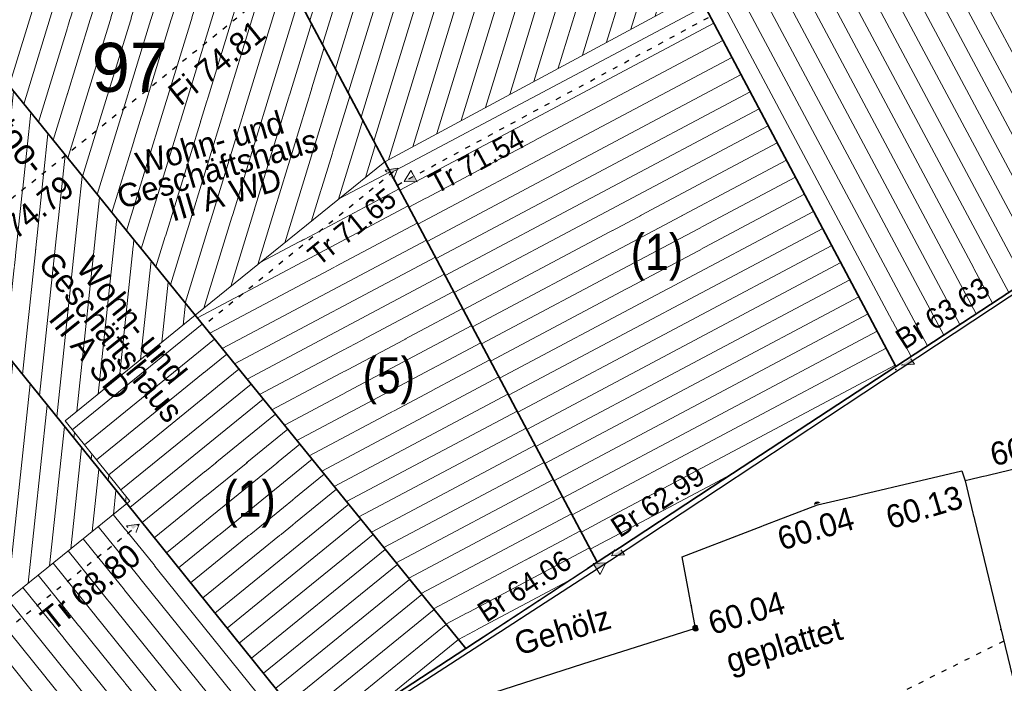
# Model space of a CAD drawing. Header units: metres. Extents: x 32365810 to 32367010, y 5620411 to 5622366.
# Tile 106 of 198: x 32366213 to 32366232, y 5622086 to 5622099. Entities that reach past the tile are written whole.
import ezdxf

# ---------------------------------------------------------------- set-up
doc = ezdxf.new("R2010")
doc.units = ezdxf.units.M
for name, pattern in [('1000.100', [0]), ('1000.104', [0.225, 0.075, -0.15]), ('1000.196', [0.225, 0.075, -0.15]), ('1600.1047', [0]), ('1600.2028', [0]), ('1600.2505', [0])]:
    doc.linetypes.add(name, pattern=pattern)
doc.layers.get('0').update_dxf_attribs({"color": 1, "linetype": 'CONTINUOUS'})
for name, color, linetype in [('Beschriftung Gebäude', 7, 'CONTINUOUS'), ('Beschriftung Topographie', 7, 'CONTINUOUS'), ('Ebene 32', 7, 'CONTINUOUS'), ('EFB-_ Dachhöhen Bestandsgebäude (NHN)', 7, 'CONTINUOUS'), ('Flurstücke_Grenzpunkte', 11, 'CONTINUOUS'), ('Gebäude', 31, 'CONTINUOUS'), ('Höhen_ gemessen (NHN)', 7, 'CONTINUOUS'), ('Höhentexte_ gemessen (NHN)', 7, 'CONTINUOUS'), ('Lagebezeichnungen', 12, 'CONTINUOUS'), ('Topgraphie_ weitere örtliche Aufnahme', 7, 'CONTINUOUS'), ('Topographie_ örtl. Aufnahme', 7, 'CONTINUOUS')]:
    doc.layers.add(name, color=color, linetype=linetype)
doc.styles.add('Beschriftung schwarz_ Stift 0.25', font='Century Gothic.ttf')
doc.styles.add('Beschriftung Topographie_ blau', font='Century Gothic.ttf')
doc.styles.add('Dachhöhe NHN_ Bestand_ gemessen', font='Century Gothic.ttf')
doc.styles.add('Dachhöhe NHN_ Bestand_ gemessen_ schwarz', font='Century Gothic.ttf')
doc.styles.add('Flurstücksnummer - K 10 700', font='Arial.ttf')
doc.styles.add('Hausnummern NRW', font='Arial.ttf', dxfattribs={"width": 0.85})
doc.styles.add('Höhe NHN_ gemessen_ blau', font='Century Gothic.ttf')

# ---------------------------------------------------------------- blocks, each defined once
blk = doc.blocks.new('S1000.15')
at = {"color": 0, "lineweight": -2}
for p, q in [((-0.5, 0.05), (-0.485, 0.1)), ((0.495, 0.05), (-0.5, 0.05)), ((-0.5, -0.05), (-0.5, 0)), ((-0.5, 0), (0.5, 0)), ((-0.485, 0.1), (0.49, 0.1)), ((-0.475, 0.15), (-0.455, 0.2)), ((0.475, 0.15), (-0.475, 0.15)), ((-0.455, 0.2), (0.455, 0.2)), ((-0.43, 0.25), (-0.4, 0.3)), ((0.43, 0.25), (-0.43, 0.25)), ((-0.4, 0.3), (0.395, 0.3)), ((-0.355, 0.35), (-0.295, 0.4)), ((0.36, 0.35), (-0.355, 0.35)), ((-0.295, 0.4), (0.3, 0.4)), ((0.22, 0.45), (-0.215, 0.45)), ((0.3, 0.4), (0.22, 0.45)), ((0.395, 0.3), (0.36, 0.35)), ((0.455, 0.2), (0.43, 0.25)), ((0.49, 0.1), (0.475, 0.15)), ((0.5, 0), (0.495, 0.05)), ((0.495, -0.05), (-0.5, -0.05)), ((-0.475, -0.15), (-0.49, -0.1)), ((-0.49, -0.1), (0.485, -0.1)), ((0.475, -0.15), (-0.475, -0.15)), ((-0.43, -0.25), (-0.455, -0.2)), ((-0.455, -0.2), (0.46, -0.2)), ((0.425, -0.25), (-0.43, -0.25)), ((-0.355, -0.35), (-0.4, -0.3)), ((-0.4, -0.3), (0.395, -0.3)), ((0.345, -0.35), (-0.355, -0.35)), ((-0.205, -0.45), (-0.29, -0.4)), ((-0.29, -0.4), (0.285, -0.4)), ((0.2, -0.45), (-0.205, -0.45)), ((0.285, -0.4), (0.345, -0.35)), ((0.395, -0.3), (0.425, -0.25)), ((0.46, -0.2), (0.475, -0.15)), ((0.485, -0.1), (0.495, -0.05))]:
    blk.add_line(p, q, dxfattribs=at)
blk.add_circle((0, 0), 0.5, dxfattribs=at)
blk = doc.blocks.new('S1000.114', base_point=(0, 0.366025))
at = {"lineweight": -2}
blk.add_hatch(color=0, dxfattribs=at).paths.add_polyline_path([(-0.5, -0.5), (0, 0.366026), (0, -0.5)], flags=0)
at = {"color": 0, "lineweight": -2}
for p, q in [((0, 0.366026), (-0.5, -0.5)), ((0.5, -0.5), (0, 0.366026)), ((-0.5, -0.5), (0, -0.5)), ((0, -0.5), (0.5, -0.5))]:
    blk.add_line(p, q, dxfattribs=at)
blk = doc.blocks.new('O805')
at = {"layer": 'Flurstücke_Grenzpunkte', "color": 7, "linetype": '1600.2028', "lineweight": 35}
for p, q in [((32366232.543, 5622094.014), (32366229.744, 5622092.179)), ((32366229.744, 5622092.179), (32366223.953, 5622088.386)), ((32366223.953, 5622088.386), (32366221.404, 5622086.716)), ((32366221.404, 5622086.716), (32366218.587, 5622084.872))]:
    blk.add_line(p, q, dxfattribs=at)
blk = doc.blocks.new('O1143')
at = {"layer": 'Flurstücke_Grenzpunkte', "color": 7, "linetype": '1600.2028', "lineweight": 35}
for p, q in [((32366207.289, 5622098.86), (32366205.773, 5622097.632)), ((32366214.832, 5622089.521), (32366207.289, 5622098.86)), ((32366205.773, 5622097.632), (32366202.084, 5622094.643)), ((32366202.084, 5622094.643), (32366209.642, 5622085.333)), ((32366218.587, 5622084.872), (32366214.832, 5622089.521)), ((32366209.642, 5622085.333), (32366213.421, 5622080.678)), ((32366218.587, 5622084.872), (32366217.24, 5622083.775)), ((32366217.24, 5622083.775), (32366213.421, 5622080.678))]:
    blk.add_line(p, q, dxfattribs=at)
at = {"layer": 'Flurstücke_Grenzpunkte', "color": 7, "lineweight": 18, "insert": (32366206.189286, 5622095.123824), "char_height": 0.95, "attachment_point": 8, "line_spacing_factor": 0.69, "style": 'Flurstücksnummer - K 10 700', "bg_fill": 2}
blk.add_mtext('95', dxfattribs=at)
blk = doc.blocks.new('O1270')
at = {"layer": 'Flurstücke_Grenzpunkte', "color": 7, "linetype": '1600.2028', "lineweight": 35}
for p in [(32366225.904, 5622099.412), (32366232.543, 5622094.014)]:
    blk.add_line(p, (32366229.744, 5622092.179), dxfattribs=at)
blk = doc.blocks.new('O1323')
at = {"layer": 'Flurstücke_Grenzpunkte', "color": 7, "linetype": '1600.2028', "lineweight": 35}
for p, q in [((32366209.853, 5622100.937), (32366207.289, 5622098.86)), ((32366216.161, 5622093.17), (32366209.853, 5622100.937)), ((32366214.832, 5622089.521), (32366207.289, 5622098.86)), ((32366221.404, 5622086.716), (32366216.161, 5622093.17)), ((32366218.587, 5622084.872), (32366214.832, 5622089.521)), ((32366221.404, 5622086.716), (32366218.587, 5622084.872))]:
    blk.add_line(p, q, dxfattribs=at)
at = {"layer": 'Flurstücke_Grenzpunkte', "color": 7, "lineweight": 18, "insert": (32366211.408285, 5622094.984837), "char_height": 0.95, "attachment_point": 8, "line_spacing_factor": 0.69, "style": 'Flurstücksnummer - K 10 700', "bg_fill": 2}
blk.add_mtext('96', dxfattribs=at)
blk = doc.blocks.new('O1357')
at = {"layer": 'Flurstücke_Grenzpunkte', "color": 7, "linetype": '1600.2028', "lineweight": 35}
for p, q in [((32366214.216, 5622106.737), (32366210.076, 5622104.526)), ((32366219.836, 5622096.145), (32366214.216, 5622106.737)), ((32366210.076, 5622104.526), (32366211.406, 5622102.195)), ((32366211.406, 5622102.195), (32366209.853, 5622100.937)), ((32366216.161, 5622093.17), (32366209.853, 5622100.937)), ((32366223.953, 5622088.386), (32366219.836, 5622096.145)), ((32366221.404, 5622086.716), (32366216.161, 5622093.17)), ((32366223.953, 5622088.386), (32366221.404, 5622086.716))]:
    blk.add_line(p, q, dxfattribs=at)
at = {"layer": 'Flurstücke_Grenzpunkte', "color": 7, "lineweight": 18, "insert": (32366214.893, 5622097.485), "char_height": 0.95, "attachment_point": 8, "line_spacing_factor": 0.69, "style": 'Flurstücksnummer - K 10 700', "bg_fill": 2}
blk.add_mtext('97', dxfattribs=at)
blk = doc.blocks.new('O1361')
at = {"layer": 'Flurstücke_Grenzpunkte', "color": 7, "linetype": '1600.2028', "lineweight": 35}
for p, q in [((32366219.836, 5622096.145), (32366214.216, 5622106.737)), ((32366225.904, 5622099.412), (32366229.744, 5622092.179)), ((32366223.953, 5622088.386), (32366219.836, 5622096.145)), ((32366229.744, 5622092.179), (32366223.953, 5622088.386))]:
    blk.add_line(p, q, dxfattribs=at)
blk = doc.blocks.new('O2005')
at = {"layer": 'Gebäude', "color": 7, "linetype": '1600.2505', "lineweight": 18}
for p, q in [((32366216.161, 5622093.17), (32366213.637, 5622091.126)), ((32366221.404, 5622086.716), (32366216.161, 5622093.17)), ((32366213.637, 5622091.126), (32366214.893, 5622089.57)), ((32366214.893, 5622089.57), (32366214.832, 5622089.521)), ((32366214.832, 5622089.521), (32366218.587, 5622084.872)), ((32366218.587, 5622084.872), (32366221.404, 5622086.716))]:
    blk.add_line(p, q, dxfattribs=at)
at = {"layer": 'Ebene 32', "color": 7, "lineweight": 18, "insert": (32366217.214, 5622089.056), "char_height": 0.7, "attachment_point": 8, "line_spacing_factor": 0.69, "style": 'Hausnummern NRW', "bg_fill": 2}
blk.add_mtext('(1)', dxfattribs=at)
blk = doc.blocks.new('O2123')
at = {"layer": 'Gebäude', "color": 7, "linetype": '1600.2505', "lineweight": 18}
for p, q in [((32366220.293, 5622109.983), (32366214.216, 5622106.737)), ((32366225.904, 5622099.412), (32366220.293, 5622109.983)), ((32366214.216, 5622106.737), (32366219.836, 5622096.145)), ((32366219.836, 5622096.145), (32366225.904, 5622099.412))]:
    blk.add_line(p, q, dxfattribs=at)
at = {"layer": 'Lagebezeichnungen', "color": 7, "lineweight": 18, "insert": (32366218.327, 5622106.62), "char_height": 0.7, "attachment_point": 8, "rotation": 28.0524, "line_spacing_factor": 0.69, "style": 'Hausnummern NRW', "bg_fill": 2}
blk.add_mtext('20', dxfattribs=at)
blk = doc.blocks.new('O2564')
at = {"layer": 'Gebäude', "color": 7, "linetype": '1600.2505', "lineweight": 18}
for p, q in [((32366219.836, 5622096.145), (32366216.161, 5622093.17)), ((32366223.953, 5622088.386), (32366219.836, 5622096.145)), ((32366221.404, 5622086.716), (32366216.161, 5622093.17)), ((32366221.404, 5622086.716), (32366223.953, 5622088.386))]:
    blk.add_line(p, q, dxfattribs=at)
at = {"layer": 'Ebene 32', "color": 7, "lineweight": 18, "insert": (32366219.913, 5622091.448), "char_height": 0.7, "attachment_point": 8, "line_spacing_factor": 0.69, "style": 'Hausnummern NRW', "bg_fill": 2}
blk.add_mtext('(5)', dxfattribs=at)
blk = doc.blocks.new('O2653')
at = {"layer": 'Gebäude', "color": 7, "linetype": '1600.2505', "lineweight": 18}
for p, q in [((32366214.216, 5622106.737), (32366210.076, 5622104.526)), ((32366214.216, 5622106.737), (32366219.836, 5622096.145)), ((32366210.076, 5622104.526), (32366211.406, 5622102.195)), ((32366211.406, 5622102.195), (32366209.853, 5622100.937)), ((32366209.853, 5622100.937), (32366216.161, 5622093.17)), ((32366219.836, 5622096.145), (32366216.161, 5622093.17))]:
    blk.add_line(p, q, dxfattribs=at)
at = {"layer": 'Ebene 32', "color": 7, "lineweight": 18, "insert": (32366214.355, 5622099.978), "char_height": 0.7, "attachment_point": 8, "line_spacing_factor": 0.69, "style": 'Hausnummern NRW', "bg_fill": 2}
blk.add_mtext('(3)', dxfattribs=at)
blk = doc.blocks.new('O2695')
at = {"layer": 'Gebäude', "color": 7, "linetype": '1600.2505', "lineweight": 18}
for p, q in [((32366207.289, 5622098.86), (32366205.773, 5622097.632)), ((32366214.832, 5622089.521), (32366207.289, 5622098.86)), ((32366205.773, 5622097.632), (32366202.084, 5622094.643)), ((32366202.084, 5622094.643), (32366209.642, 5622085.333)), ((32366209.642, 5622085.333), (32366214.832, 5622089.521))]:
    blk.add_line(p, q, dxfattribs=at)
at = {"layer": 'Ebene 32', "color": 7, "lineweight": 18, "insert": (32366207.483, 5622093.353), "char_height": 0.7, "attachment_point": 8, "line_spacing_factor": 0.69, "style": 'Hausnummern NRW', "bg_fill": 2}
blk.add_mtext('(2)', dxfattribs=at)
blk = doc.blocks.new('O2740')
at = {"layer": 'Gebäude', "color": 7, "linetype": '1600.2505', "lineweight": 18}
for p, q in [((32366209.853, 5622100.937), (32366207.289, 5622098.86)), ((32366209.853, 5622100.937), (32366216.161, 5622093.17)), ((32366214.832, 5622089.521), (32366207.289, 5622098.86)), ((32366216.161, 5622093.17), (32366213.637, 5622091.126)), ((32366213.637, 5622091.126), (32366214.893, 5622089.57)), ((32366214.893, 5622089.57), (32366214.832, 5622089.521))]:
    blk.add_line(p, q, dxfattribs=at)
at = {"layer": 'Lagebezeichnungen', "color": 7, "lineweight": 18, "insert": (32366208.349193, 5622098.608349), "char_height": 0.7, "attachment_point": 8, "rotation": 39.0096809, "line_spacing_factor": 0.69, "style": 'Hausnummern NRW', "bg_fill": 2}
blk.add_mtext('18', dxfattribs=at)
blk = doc.blocks.new('O2828')
at = {"layer": 'Gebäude', "color": 7, "linetype": '1600.2505', "lineweight": 18}
for p, q in [((32366209.642, 5622085.333), (32366214.832, 5622089.521)), ((32366214.832, 5622089.521), (32366218.587, 5622084.872)), ((32366209.642, 5622085.333), (32366213.421, 5622080.678)), ((32366217.24, 5622083.775), (32366218.587, 5622084.872)), ((32366213.421, 5622080.678), (32366217.24, 5622083.775))]:
    blk.add_line(p, q, dxfattribs=at)
at = {"layer": 'Ebene 32', "color": 7, "lineweight": 18, "insert": (32366213.943, 5622084.886), "char_height": 0.7, "attachment_point": 8, "line_spacing_factor": 0.69, "style": 'Hausnummern NRW', "bg_fill": 2}
blk.add_mtext('(4)', dxfattribs=at)
blk = doc.blocks.new('O2888')
at = {"layer": 'Gebäude', "color": 7, "linetype": '1600.2505', "lineweight": 18}
for p, q in [((32366219.836, 5622096.145), (32366225.904, 5622099.412)), ((32366229.744, 5622092.179), (32366225.904, 5622099.412)), ((32366223.953, 5622088.386), (32366219.836, 5622096.145)), ((32366223.953, 5622088.386), (32366229.744, 5622092.179))]:
    blk.add_line(p, q, dxfattribs=at)
at = {"layer": 'Ebene 32', "color": 7, "lineweight": 18, "insert": (32366225.112, 5622093.838), "char_height": 0.7, "attachment_point": 8, "line_spacing_factor": 0.69, "style": 'Hausnummern NRW', "bg_fill": 2}
blk.add_mtext('(1)', dxfattribs=at)
blk = doc.blocks.new('O3016')
at = {"layer": 'Gebäude', "color": 7, "linetype": '1600.2505', "lineweight": 18}
for p, q in [((32366241.069, 5622107.509), (32366225.904, 5622099.412)), ((32366241.069, 5622107.509), (32366244.192, 5622101.645)), ((32366244.192, 5622101.645), (32366232.543, 5622094.014)), ((32366229.744, 5622092.179), (32366225.904, 5622099.412)), ((32366229.744, 5622092.179), (32366232.543, 5622094.014))]:
    blk.add_line(p, q, dxfattribs=at)
at = {"layer": 'Ebene 32', "color": 7, "lineweight": 18, "insert": (32366234.554, 5622099.659), "char_height": 0.7, "attachment_point": 8, "line_spacing_factor": 0.69, "style": 'Hausnummern NRW', "bg_fill": 2}
blk.add_mtext('(1)', dxfattribs=at)
blk = doc.blocks.new('*X1028')
at = {"color": 253, "linetype": '1600.1047', "lineweight": 18, "true_color": 0xb2b2b2}
for p, q in [((32366213.776824, 5622090.952779), (32366216.298219, 5622093.001086)), ((32366214.012364, 5622090.660979), (32366216.534668, 5622092.710024)), ((32366214.247904, 5622090.369179), (32366216.771116, 5622092.418962)), ((32366214.483444, 5622090.077379), (32366217.007565, 5622092.1279)), ((32366214.718985, 5622089.785579), (32366217.244013, 5622091.836838)), ((32366214.893819, 5622089.444463), (32366217.480462, 5622091.545776)), ((32366215.129447, 5622089.152736), (32366217.71691, 5622091.254714)), ((32366215.365076, 5622088.861008), (32366217.953359, 5622090.963652)), ((32366215.600705, 5622088.56928), (32366218.189807, 5622090.67259)), ((32366215.836334, 5622088.277552), (32366218.426256, 5622090.381528)), ((32366216.071963, 5622087.985824), (32366218.662704, 5622090.090466)), ((32366216.307591, 5622087.694096), (32366218.899152, 5622089.799404)), ((32366216.54322, 5622087.402368), (32366219.135601, 5622089.508342)), ((32366216.778849, 5622087.11064), (32366219.372049, 5622089.21728)), ((32366217.014478, 5622086.818912), (32366219.608498, 5622088.926218)), ((32366217.250107, 5622086.527184), (32366219.844946, 5622088.635156)), ((32366217.485735, 5622086.235456), (32366220.081395, 5622088.344093)), ((32366217.721364, 5622085.943728), (32366220.317843, 5622088.053031)), ((32366217.956993, 5622085.652), (32366220.554292, 5622087.761969)), ((32366218.192622, 5622085.360273), (32366220.79074, 5622087.470907)), ((32366218.428251, 5622085.068545), (32366221.027189, 5622087.179845)), ((32366219.586142, 5622085.526035), (32366221.263637, 5622086.888783))]:
    blk.add_line(p, q, dxfattribs=at)
blk = doc.blocks.new('*X1067')
at = {"color": 253, "linetype": '1600.1047', "lineweight": 18, "true_color": 0xb2b2b2}
for p, q in [((32366217.388378, 5622100.758027), (32366220.202749, 5622109.934793)), ((32366217.139812, 5622101.226499), (32366219.733668, 5622109.684236)), ((32366217.636944, 5622100.289555), (32366220.49377, 5622109.604753)), ((32366216.891246, 5622101.694971), (32366219.264587, 5622109.433678)), ((32366216.64268, 5622102.163442), (32366218.795506, 5622109.183121)), ((32366217.88551, 5622099.821083), (32366220.742371, 5622109.136395)), ((32366216.394114, 5622102.631914), (32366218.326425, 5622108.932563)), ((32366216.145548, 5622103.100386), (32366217.857343, 5622108.682006)), ((32366218.134076, 5622099.352611), (32366220.990972, 5622108.668036)), ((32366215.896982, 5622103.568858), (32366217.388262, 5622108.431448)), ((32366215.648415, 5622104.03733), (32366216.919181, 5622108.180891)), ((32366218.382643, 5622098.884139), (32366221.239573, 5622108.199678)), ((32366215.399849, 5622104.505802), (32366216.4501, 5622107.930334)), ((32366215.151283, 5622104.974274), (32366215.981019, 5622107.679776)), ((32366218.631209, 5622098.415667), (32366221.488174, 5622107.731319)), ((32366214.902717, 5622105.442746), (32366215.511937, 5622107.429219)), ((32366218.879775, 5622097.947195), (32366221.736775, 5622107.262961)), ((32366214.654151, 5622105.911218), (32366215.042856, 5622107.178661)), ((32366214.405585, 5622106.37969), (32366214.573775, 5622106.928104)), ((32366219.128341, 5622097.478723), (32366221.985375, 5622106.794602)), ((32366219.376907, 5622097.010251), (32366222.233976, 5622106.326243)), ((32366219.625473, 5622096.54178), (32366222.482577, 5622105.857885)), ((32366219.907898, 5622096.18371), (32366222.731178, 5622105.389526)), ((32366220.377712, 5622096.436657), (32366222.979779, 5622104.921168)), ((32366220.847526, 5622096.689604), (32366223.22838, 5622104.452809)), ((32366221.31734, 5622096.942551), (32366223.476981, 5622103.984451)), ((32366221.787154, 5622097.195498), (32366223.725582, 5622103.516092)), ((32366222.256968, 5622097.448445), (32366223.974182, 5622103.047734)), ((32366222.726782, 5622097.701392), (32366224.222783, 5622102.579375)), ((32366223.196596, 5622097.954339), (32366224.471384, 5622102.111017)), ((32366223.66641, 5622098.207286), (32366224.719985, 5622101.642658)), ((32366224.136224, 5622098.460233), (32366224.968586, 5622101.1743)), ((32366224.606038, 5622098.71318), (32366225.217187, 5622100.705941)), ((32366225.075852, 5622098.966127), (32366225.465788, 5622100.237582)), ((32366225.545666, 5622099.219074), (32366225.714388, 5622099.769224))]:
    blk.add_line(p, q, dxfattribs=at)
blk = doc.blocks.new('*X1202')
at = {"color": 253, "linetype": '1600.1047', "lineweight": 18, "true_color": 0xb2b2b2}
for p, q in [((32366218.944999, 5622095.423713), (32366219.938892, 5622095.951087)), ((32366217.422924, 5622094.191557), (32366220.11466, 5622095.619831)), ((32366216.202189, 5622093.119297), (32366220.290427, 5622095.288575)), ((32366216.443177, 5622092.822647), (32366220.466195, 5622094.957319)), ((32366216.684164, 5622092.525998), (32366220.641963, 5622094.626062)), ((32366216.925152, 5622092.229348), (32366220.817731, 5622094.294806)), ((32366217.16614, 5622091.932698), (32366220.993498, 5622093.96355)), ((32366217.407127, 5622091.636049), (32366221.169266, 5622093.632294)), ((32366217.648115, 5622091.339399), (32366221.345034, 5622093.301037)), ((32366217.889103, 5622091.04275), (32366221.520802, 5622092.969781)), ((32366218.13009, 5622090.7461), (32366221.696569, 5622092.638525)), ((32366218.371078, 5622090.44945), (32366221.872337, 5622092.307269)), ((32366218.612065, 5622090.152801), (32366222.048105, 5622091.976012)), ((32366218.853053, 5622089.856151), (32366222.223873, 5622091.644756)), ((32366219.094041, 5622089.559501), (32366222.39964, 5622091.3135)), ((32366219.335028, 5622089.262852), (32366222.575408, 5622090.982244)), ((32366219.576016, 5622088.966202), (32366222.751176, 5622090.650987)), ((32366219.817004, 5622088.669552), (32366222.926944, 5622090.319731)), ((32366220.057991, 5622088.372903), (32366223.102711, 5622089.988475)), ((32366220.298979, 5622088.076253), (32366223.278479, 5622089.657219)), ((32366220.539966, 5622087.779603), (32366223.454247, 5622089.325962)), ((32366220.780954, 5622087.482954), (32366223.630015, 5622088.994706)), ((32366221.021942, 5622087.186304), (32366223.805782, 5622088.66345)), ((32366221.262929, 5622086.889655), (32366223.399339, 5622088.023264))]:
    blk.add_line(p, q, dxfattribs=at)
blk = doc.blocks.new('*X1230')
at = {"color": 253, "linetype": '1600.1047', "lineweight": 18, "true_color": 0xb2b2b2}
for p, q in [((32366211.698066, 5622098.665182), (32366214.165255, 5622106.709899)), ((32366211.413343, 5622099.015759), (32366213.696189, 5622106.459391)), ((32366211.982788, 5622098.314605), (32366214.437675, 5622106.319209)), ((32366211.128621, 5622099.366337), (32366213.227123, 5622106.208882)), ((32366210.843898, 5622099.716914), (32366212.758056, 5622105.958374)), ((32366212.267511, 5622097.964028), (32366214.686242, 5622105.850737)), ((32366211.279593, 5622102.416544), (32366212.28899, 5622105.707865)), ((32366211.024479, 5622102.863665), (32366211.819924, 5622105.457357)), ((32366212.552234, 5622097.613451), (32366214.934808, 5622105.382265)), ((32366210.769365, 5622103.310786), (32366211.350858, 5622105.206848)), ((32366210.514251, 5622103.757907), (32366210.881792, 5622104.956339)), ((32366212.836956, 5622097.262874), (32366215.183374, 5622104.913793)), ((32366210.259137, 5622104.205028), (32366210.412725, 5622104.705831)), ((32366213.121679, 5622096.912297), (32366215.43194, 5622104.445321)), ((32366213.406401, 5622096.56172), (32366215.680506, 5622103.976849)), ((32366213.691124, 5622096.211143), (32366215.929072, 5622103.508377)), ((32366213.975846, 5622095.860566), (32366216.177638, 5622103.039906)), ((32366214.260569, 5622095.509988), (32366216.426204, 5622102.571434)), ((32366214.545292, 5622095.159411), (32366216.67477, 5622102.102962)), ((32366210.559175, 5622100.067491), (32366211.147408, 5622101.985529)), ((32366210.274453, 5622100.418068), (32366210.625516, 5622101.562773)), ((32366214.830014, 5622094.808834), (32366216.923336, 5622101.63449)), ((32366215.114737, 5622094.458257), (32366217.171902, 5622101.166018)), ((32366209.98973, 5622100.768645), (32366210.103624, 5622101.140017)), ((32366215.399459, 5622094.10768), (32366217.420469, 5622100.697546)), ((32366215.684182, 5622093.757103), (32366217.669035, 5622100.229074)), ((32366215.968905, 5622093.406526), (32366217.917601, 5622099.760602)), ((32366216.330748, 5622093.307415), (32366218.166167, 5622099.29213)), ((32366216.852529, 5622093.729809), (32366218.414733, 5622098.823658)), ((32366217.37431, 5622094.152203), (32366218.663299, 5622098.355186)), ((32366217.89609, 5622094.574597), (32366218.911865, 5622097.886715)), ((32366218.417871, 5622094.996991), (32366219.160431, 5622097.418243)), ((32366218.939652, 5622095.419385), (32366219.408997, 5622096.949771)), ((32366219.461433, 5622095.841779), (32366219.657563, 5622096.481299))]:
    blk.add_line(p, q, dxfattribs=at)
blk = doc.blocks.new('*X1242')
at = {"color": 253, "linetype": '1600.1047', "lineweight": 18, "true_color": 0xb2b2b2}
for p, q in [((32366206.293268, 5622089.457992), (32366207.292966, 5622098.85509)), ((32366205.959845, 5622089.868705), (32366206.881233, 5622098.529698)), ((32366206.626691, 5622089.04728), (32366207.626191, 5622098.442523)), ((32366205.626422, 5622090.279418), (32366206.468555, 5622098.195418)), ((32366206.960114, 5622088.636567), (32366207.959417, 5622098.029956)), ((32366205.292999, 5622090.690131), (32366206.055877, 5622097.861138)), ((32366204.959576, 5622091.100844), (32366205.643196, 5622097.526827)), ((32366207.293537, 5622088.225854), (32366208.292643, 5622097.617388)), ((32366204.626154, 5622091.511557), (32366205.230507, 5622097.192447)), ((32366207.62696, 5622087.815141), (32366208.625868, 5622097.204821)), ((32366204.292731, 5622091.922269), (32366204.817819, 5622096.858068)), ((32366207.960383, 5622087.404428), (32366208.959094, 5622096.792254)), ((32366203.959308, 5622092.332982), (32366204.40513, 5622096.523688)), ((32366208.293806, 5622086.993715), (32366209.29232, 5622096.379687)), ((32366203.625885, 5622092.743695), (32366203.992442, 5622096.189309)), ((32366203.292462, 5622093.154408), (32366203.579753, 5622095.854929)), ((32366208.627229, 5622086.583003), (32366209.625545, 5622095.96712)), ((32366202.959039, 5622093.565121), (32366203.167065, 5622095.520549)), ((32366208.960652, 5622086.17229), (32366209.958771, 5622095.554552)), ((32366202.625616, 5622093.975833), (32366202.754376, 5622095.18617)), ((32366209.294075, 5622085.761577), (32366210.291997, 5622095.141985)), ((32366202.292193, 5622094.386546), (32366202.341687, 5622094.85179)), ((32366209.627498, 5622085.350864), (32366210.625222, 5622094.729418)), ((32366210.036586, 5622085.651406), (32366210.958448, 5622094.316851)), ((32366210.449116, 5622085.984291), (32366211.291674, 5622093.904284)), ((32366210.861646, 5622086.317176), (32366211.624899, 5622093.491716)), ((32366211.274175, 5622086.650062), (32366211.958125, 5622093.079149)), ((32366211.686705, 5622086.982947), (32366212.291351, 5622092.666582)), ((32366212.099234, 5622087.315832), (32366212.624576, 5622092.254015)), ((32366212.511764, 5622087.648717), (32366212.957802, 5622091.841448)), ((32366212.924293, 5622087.981602), (32366213.291027, 5622091.42888)), ((32366213.336823, 5622088.314487), (32366213.624253, 5622091.016313)), ((32366213.749353, 5622088.647372), (32366213.957479, 5622090.603746)), ((32366214.161882, 5622088.980258), (32366214.290704, 5622090.191179)), ((32366214.574412, 5622089.313143), (32366214.62393, 5622089.778612))]:
    blk.add_line(p, q, dxfattribs=at)
blk = doc.blocks.new('*X1256')
at = {"color": 253, "linetype": '1600.1047', "lineweight": 18, "true_color": 0xb2b2b2}
for p, q in [((32366209.476802, 5622096.15128), (32366209.970529, 5622100.792288)), ((32366209.143576, 5622096.563847), (32366209.585779, 5622100.720535)), ((32366208.81035, 5622096.976414), (32366209.1731, 5622100.386238)), ((32366209.810027, 5622095.738712), (32366210.303968, 5622100.381726)), ((32366208.477125, 5622097.388981), (32366208.76042, 5622100.051942)), ((32366210.143253, 5622095.326145), (32366210.637407, 5622099.971165)), ((32366208.143899, 5622097.801548), (32366208.34774, 5622099.717646)), ((32366210.476478, 5622094.913578), (32366210.970846, 5622099.560603)), ((32366207.810673, 5622098.214116), (32366207.935061, 5622099.383349)), ((32366207.477448, 5622098.626683), (32366207.522381, 5622099.049053)), ((32366210.809704, 5622094.501011), (32366211.304285, 5622099.150042)), ((32366211.14293, 5622094.088444), (32366211.637724, 5622098.739481)), ((32366211.476155, 5622093.675876), (32366211.971163, 5622098.328919)), ((32366211.809381, 5622093.263309), (32366212.304602, 5622097.918358)), ((32366212.142607, 5622092.850742), (32366212.638041, 5622097.507797)), ((32366212.475832, 5622092.438175), (32366212.97148, 5622097.097235)), ((32366212.809058, 5622092.025608), (32366213.304919, 5622096.686674)), ((32366213.142284, 5622091.61304), (32366213.638358, 5622096.276113)), ((32366213.475509, 5622091.200473), (32366213.971797, 5622095.865551)), ((32366213.864284, 5622091.31006), (32366214.305236, 5622095.45499)), ((32366214.276952, 5622091.64425), (32366214.638675, 5622095.044428)), ((32366214.68962, 5622091.978439), (32366214.972115, 5622094.633867)), ((32366215.102289, 5622092.312629), (32366215.305554, 5622094.223306)), ((32366215.514957, 5622092.646818), (32366215.638993, 5622093.812744)), ((32366215.927625, 5622092.981007), (32366215.972432, 5622093.402183)), ((32366213.808735, 5622090.787906), (32366213.820516, 5622090.89865)), ((32366214.141961, 5622090.375339), (32366214.153719, 5622090.485861)), ((32366214.475186, 5622089.962772), (32366214.486921, 5622090.073073)), ((32366214.808412, 5622089.550204), (32366214.820123, 5622089.660284))]:
    blk.add_line(p, q, dxfattribs=at)
blk = doc.blocks.new('*X1282')
at = {"color": 253, "linetype": '1600.1047', "lineweight": 18, "true_color": 0xb2b2b2}
for p, q in [((32366218.326569, 5622084.659904), (32366214.572753, 5622089.311804)), ((32366218.035794, 5622084.423097), (32366214.280917, 5622089.076311)), ((32366217.745019, 5622084.186289), (32366213.989082, 5622088.840819)), ((32366217.454244, 5622083.949481), (32366213.697246, 5622088.605326)), ((32366217.163341, 5622083.712834), (32366213.40541, 5622088.369833)), ((32366216.872076, 5622083.476633), (32366213.113574, 5622088.13434)), ((32366216.58081, 5622083.240433), (32366212.821739, 5622087.898847)), ((32366216.289545, 5622083.004233), (32366212.529903, 5622087.663354)), ((32366215.99828, 5622082.768033), (32366212.238067, 5622087.427861)), ((32366215.707015, 5622082.531833), (32366211.946231, 5622087.192368)), ((32366215.41575, 5622082.295633), (32366211.654396, 5622086.956875)), ((32366215.124485, 5622082.059433), (32366211.36256, 5622086.721383)), ((32366214.83322, 5622081.823233), (32366211.070724, 5622086.48589)), ((32366214.541955, 5622081.587033), (32366210.778889, 5622086.250397)), ((32366214.25069, 5622081.350833), (32366210.487053, 5622086.014904)), ((32366213.959425, 5622081.114633), (32366210.195217, 5622085.779411)), ((32366213.668159, 5622080.878433), (32366209.903381, 5622085.543918))]:
    blk.add_line(p, q, dxfattribs=at)
blk = doc.blocks.new('*X1296')
at = {"color": 253, "linetype": '1600.1047', "lineweight": 18, "true_color": 0xb2b2b2}
for p, q in [((32366219.951277, 5622095.927746), (32366226.03889, 5622099.157921)), ((32366220.127045, 5622095.59649), (32366226.214733, 5622098.826705)), ((32366220.302812, 5622095.265234), (32366226.390576, 5622098.495489)), ((32366220.47858, 5622094.933978), (32366226.566419, 5622098.164272)), ((32366220.654348, 5622094.602721), (32366226.742262, 5622097.833056)), ((32366220.830116, 5622094.271465), (32366226.918104, 5622097.501839)), ((32366221.005883, 5622093.940209), (32366227.093947, 5622097.170623)), ((32366221.181651, 5622093.608953), (32366227.26979, 5622096.839407)), ((32366221.357419, 5622093.277697), (32366227.445633, 5622096.50819)), ((32366221.533187, 5622092.94644), (32366227.621476, 5622096.176974)), ((32366221.708954, 5622092.615184), (32366227.797318, 5622095.845757)), ((32366221.884722, 5622092.283928), (32366227.973161, 5622095.514541)), ((32366222.06049, 5622091.952672), (32366228.149004, 5622095.183324)), ((32366222.236258, 5622091.621415), (32366228.324847, 5622094.852108)), ((32366222.412025, 5622091.290159), (32366228.50069, 5622094.520892)), ((32366222.587793, 5622090.958903), (32366228.676532, 5622094.189675)), ((32366222.763561, 5622090.627647), (32366228.852375, 5622093.858459)), ((32366222.939329, 5622090.29639), (32366229.028218, 5622093.527242)), ((32366223.115096, 5622089.965134), (32366229.204061, 5622093.196026)), ((32366223.290864, 5622089.633878), (32366229.379904, 5622092.86481)), ((32366223.466632, 5622089.302622), (32366229.555746, 5622092.533593)), ((32366223.6424, 5622088.971365), (32366229.731589, 5622092.202377)), ((32366223.818167, 5622088.640109), (32366226.571475, 5622090.101054))]:
    blk.add_line(p, q, dxfattribs=at)
blk = doc.blocks.new('*X1336')
at = {"color": 253, "linetype": '1600.1047', "lineweight": 18, "true_color": 0xb2b2b2}
for p, q in [((32366243.899514, 5622101.453399), (32366240.755586, 5622107.34166)), ((32366243.584567, 5622101.247084), (32366240.424786, 5622107.165037)), ((32366243.269619, 5622101.040769), (32366240.093985, 5622106.988413)), ((32366242.954672, 5622100.834454), (32366239.763184, 5622106.81179)), ((32366242.639724, 5622100.628139), (32366239.432383, 5622106.635166)), ((32366242.324777, 5622100.421824), (32366239.101582, 5622106.458543)), ((32366242.009829, 5622100.215509), (32366238.770782, 5622106.28192)), ((32366241.379935, 5622099.802879), (32366238.10918, 5622105.928673)), ((32366241.694882, 5622100.009194), (32366238.439981, 5622106.105296)), ((32366241.064987, 5622099.596564), (32366237.778379, 5622105.752049)), ((32366240.75004, 5622099.390249), (32366237.447578, 5622105.575426)), ((32366240.435092, 5622099.183933), (32366237.116778, 5622105.398802)), ((32366240.120145, 5622098.977618), (32366236.785977, 5622105.222179)), ((32366239.805197, 5622098.771303), (32366236.455176, 5622105.045556)), ((32366239.49025, 5622098.564988), (32366236.124375, 5622104.868932)), ((32366239.175302, 5622098.358673), (32366235.793574, 5622104.692309)), ((32366238.860355, 5622098.152358), (32366235.462774, 5622104.515685)), ((32366238.545407, 5622097.946043), (32366235.131973, 5622104.339062)), ((32366238.23046, 5622097.739728), (32366234.801172, 5622104.162439)), ((32366237.915512, 5622097.533413), (32366234.470371, 5622103.985815)), ((32366237.285617, 5622097.120783), (32366233.80877, 5622103.632568)), ((32366237.600565, 5622097.327098), (32366234.13957, 5622103.809192)), ((32366236.97067, 5622096.914468), (32366233.477969, 5622103.455945)), ((32366236.655722, 5622096.708153), (32366233.147168, 5622103.279322)), ((32366236.340775, 5622096.501838), (32366232.816367, 5622103.102698)), ((32366236.025827, 5622096.295522), (32366232.485566, 5622102.926075)), ((32366235.71088, 5622096.089207), (32366232.154766, 5622102.749451)), ((32366235.395932, 5622095.882892), (32366231.823965, 5622102.572828)), ((32366235.080985, 5622095.676577), (32366231.493164, 5622102.396204)), ((32366234.766037, 5622095.470262), (32366231.162363, 5622102.219581)), ((32366234.45109, 5622095.263947), (32366230.831562, 5622102.042958)), ((32366234.136142, 5622095.057632), (32366230.500762, 5622101.866334)), ((32366233.821195, 5622094.851317), (32366230.169961, 5622101.689711)), ((32366233.1913, 5622094.438687), (32366229.508359, 5622101.336464)), ((32366233.506247, 5622094.645002), (32366229.83916, 5622101.513087)), ((32366232.876352, 5622094.232372), (32366229.177558, 5622101.159841)), ((32366232.561405, 5622094.026057), (32366228.846758, 5622100.983217)), ((32366232.246518, 5622093.819629), (32366228.515957, 5622100.806594)), ((32366231.931634, 5622093.613194), (32366228.185156, 5622100.62997)), ((32366231.616751, 5622093.406759), (32366227.854355, 5622100.453347)), ((32366231.301867, 5622093.200324), (32366227.523554, 5622100.276723)), ((32366230.986984, 5622092.993889), (32366227.192754, 5622100.1001)), ((32366230.6721, 5622092.787454), (32366226.861953, 5622099.923477)), ((32366230.357217, 5622092.581019), (32366226.531152, 5622099.746853)), ((32366230.042333, 5622092.374585), (32366226.200351, 5622099.57023))]:
    blk.add_line(p, q, dxfattribs=at)

msp = doc.modelspace()

# ---------------------------------------------------------------- linework, layer by layer
at = {"layer": 'EFB-_ Dachhöhen Bestandsgebäude (NHN)', "color": 7, "true_color": 0xffffff}
for p in [(32366215.712986, 5622098.003491, 74.77), (32366229.743282, 5622092.117294, 63.007)]:
    msp.add_point(p, dxfattribs=at)
at = {"layer": 'Topgraphie_ weitere örtliche Aufnahme', "color": 7, "true_color": 0xffffff}
msp.add_point((32366231.781274, 5622087.083372, 60.032), dxfattribs=at)

# ---------------------------------------------------------------- block references
at = {"layer": 'EFB-_ Dachhöhen Bestandsgebäude (NHN)', "color": 7, "lineweight": 18, "xscale": 0.25, "yscale": 0.25, "zscale": 0.25}
for p, rotation in [((32366220.088006, 5622096.018987, 71.653), 308.990972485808), ((32366220.211771, 5622095.764825, 71.539), 118.297937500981), ((32366229.855934, 5622092.205776, 63.634), 123.248485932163), ((32366215.075709, 5622089.126322, 68.796), 308.521533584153), ((32366224.234013, 5622088.512638, 62.986), 123.224061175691), ((32366224.124289, 5622088.373008, 64.064), 302.891121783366)]:
    msp.add_blockref('S1000.114', p, dxfattribs=dict(at, rotation=rotation))
at = {"layer": 'Höhen_ gemessen (NHN)', "color": 7, "lineweight": 18, "xscale": 0.1125, "yscale": 0.1125, "zscale": 0.1125}
for p in [(32366231.08467, 5622089.960572, 60.13), (32366228.222244, 5622089.498483, 60.045), (32366225.86206, 5622087.109829, 60.04)]:
    msp.add_blockref('S1000.15', p, dxfattribs=at)

# ---------------------------------------------------------------- texts
at = {"layer": 'Beschriftung Gebäude', "color": 7, "lineweight": 25, "insert": (32366211.172886, 5622097.129957), "char_height": 0.5, "attachment_point": 7, "rotation": 308.7896989, "line_spacing_factor": 0.69, "style": 'Beschriftung schwarz_ Stift 0.25', "bg_fill": 2}
msp.add_mtext('Tattoo-\\Pstudio', dxfattribs=at)
at = {"layer": 'Beschriftung Topographie', "color": 142, "lineweight": 25, "true_color": 0x0087cd, "char_height": 0.45, "attachment_point": 5, "line_spacing_factor": 0.69, "style": 'Beschriftung Topographie_ blau', "bg_fill": 2}
for s, insert, rotation in [('Gehölz', (32366223.281492, 5622087.059334), 16.5121764), ('geplattet', (32366227.595642, 5622086.723862), 16.5121601)]:
    msp.add_mtext(s, dxfattribs=dict(at, insert=insert, rotation=rotation))
at = {"layer": 'EFB-_ Dachhöhen Bestandsgebäude (NHN)', "color": 142, "lineweight": 25, "true_color": 0x0087cd, "line_spacing_factor": 0.69, "style": 'Dachhöhe NHN_ Bestand_ gemessen', "bg_fill": 2}
for s, insert, char_height, attachment_point, rotation in [('Tr 71.54', (32366220.642132, 5622095.860998), 0.4, 1, 28.3937223), ('Tr 71.65', (32366219.848115, 5622095.667991), 0.4, 3, 38.9715077), ('Br 63.63', (32366230.759793, 5622093.040499), 0.4, 8, 33.2121243), ('Br 62.99', (32366224.393854, 5622088.844915), 0.4, 7, 33.222359), ('Tr 68.80', (32366214.866405, 5622088.776896, 68.796), 0.45, 3, 38.5215511)]:
    msp.add_mtext(s, dxfattribs=dict(at, insert=insert, char_height=char_height, attachment_point=attachment_point, rotation=rotation))
at = {"layer": 'EFB-_ Dachhöhen Bestandsgebäude (NHN)', "color": 7, "lineweight": 25, "insert": (32366214.525158, 5622092.751017), "char_height": 0.45, "attachment_point": 5, "rotation": 308.927751, "line_spacing_factor": 0.69, "style": 'Dachhöhe NHN_ Bestand_ gemessen_ schwarz', "bg_fill": 2}
msp.add_mtext('Wohn- und\\PGeschäftshaus\\PIII A SD', dxfattribs=at)
at = {"layer": 'Höhentexte_ gemessen (NHN)', "color": 142, "lineweight": 25, "true_color": 0x0087cd, "insert": (32366233.103458, 5622090.574627, 60.1), "char_height": 0.45, "attachment_point": 9, "rotation": 12.9282668, "line_spacing_factor": 0.69, "style": 'Höhe NHN_ gemessen_ blau', "bg_fill": 2}
msp.add_mtext('60.12', dxfattribs=at)

# ---------------------------------------------------------------- next in the draw order: texts
at = {"layer": 'EFB-_ Dachhöhen Bestandsgebäude (NHN)', "color": 7, "lineweight": 25, "insert": (32366216.590037, 5622096.01125), "char_height": 0.45, "attachment_point": 5, "rotation": 16.4497234, "line_spacing_factor": 0.69, "style": 'Dachhöhe NHN_ Bestand_ gemessen_ schwarz', "bg_fill": 2}
msp.add_mtext('Wohn- und\\PGeschäftshaus\\PIII A WD', dxfattribs=at)
at = {"layer": 'EFB-_ Dachhöhen Bestandsgebäude (NHN)', "color": 142, "lineweight": 25, "true_color": 0x0087cd, "line_spacing_factor": 0.69, "style": 'Dachhöhe NHN_ Bestand_ gemessen', "bg_fill": 2}
for s, insert, char_height, attachment_point, rotation in [('Fi 74.79', (32366212.722506, 5622095.236048, 74.789), 0.45, 2, 38.720369), ('Br 64.06', (32366222.652511, 5622087.753566), 0.4, 8, 33.2190372)]:
    msp.add_mtext(s, dxfattribs=dict(at, insert=insert, char_height=char_height, attachment_point=attachment_point, rotation=rotation))
at = {"layer": 'Höhentexte_ gemessen (NHN)', "color": 142, "lineweight": 25, "true_color": 0x0087cd, "char_height": 0.45, "line_spacing_factor": 0.69, "style": 'Höhe NHN_ gemessen_ blau', "bg_fill": 2}
for s, insert, attachment_point, rotation in [('60.13', (32366230.950521, 5622089.8822, 60.106), 3, 16.5124674), ('60.04', (32366228.126467, 5622089.255964, 60.021), 2, 16.4459694), ('60.04', (32366226.12567, 5622087.187976, 60.04), 4, 16.5124674)]:
    msp.add_mtext(s, dxfattribs=dict(at, insert=insert, attachment_point=attachment_point, rotation=rotation))

# ---------------------------------------------------------------- next in the draw order: texts
at = {"layer": 'EFB-_ Dachhöhen Bestandsgebäude (NHN)', "color": 142, "lineweight": 25, "true_color": 0x0087cd, "insert": (32366217.285054, 5622098.919791, 74.812), "char_height": 0.45, "attachment_point": 3, "rotation": 38.720369, "line_spacing_factor": 0.69, "style": 'Dachhöhe NHN_ Bestand_ gemessen', "bg_fill": 2}
msp.add_mtext('Fi 74.81', dxfattribs=at)

# ---------------------------------------------------------------- next in the draw order: block references
at = {"layer": 'Flurstücke_Grenzpunkte', "color": 7, "true_color": 0xffffff}
msp.add_blockref('O805', (0, 0), dxfattribs=at)

# ---------------------------------------------------------------- next in the draw order: linework, layer by layer
at = {"layer": 'Topographie_ örtl. Aufnahme', "color": 142, "linetype": '1000.100', "lineweight": 25, "true_color": 0x0087cd}
for p, q in [((32366233.389289, 5622090.518547, 60.124), (32366231.08467, 5622089.960572, 60.13)), ((32366231.021545, 5622090.15735, 60.085), (32366231.08467, 5622089.960572, 60.13)), ((32366231.08467, 5622089.960572, 60.13), (32366232.576, 5622083.806, 60.165))]:
    msp.add_line(p, q, dxfattribs=at)

# ---------------------------------------------------------------- next in the draw order: block references
at = {"layer": 'Flurstücke_Grenzpunkte', "color": 7, "true_color": 0xffffff}
for name in ['O1270', 'O1143']:
    msp.add_blockref(name, (0, 0), dxfattribs=at)

# ---------------------------------------------------------------- next in the draw order: block references
msp.add_blockref('O1323', (0, 0), dxfattribs=at)

# ---------------------------------------------------------------- next in the draw order: block references
msp.add_blockref('O1357', (0, 0), dxfattribs=at)

# ---------------------------------------------------------------- next in the draw order: block references
msp.add_blockref('O1361', (0, 0), dxfattribs=at)

# ---------------------------------------------------------------- next in the draw order: block references
at = {"layer": 'Gebäude', "color": 7, "true_color": 0xffffff}
for name in ['O2123', 'O2005']:
    msp.add_blockref(name, (0, 0), dxfattribs=at)

# ---------------------------------------------------------------- next in the draw order: linework, layer by layer
at = {"layer": 'Topographie_ örtl. Aufnahme', "color": 142, "linetype": '1000.100', "lineweight": 25, "true_color": 0x0087cd}
msp.add_line((32366221.39073, 5622085.684324, 59.98), (32366223.676814, 5622086.419045, 59.939), dxfattribs=at)

# ---------------------------------------------------------------- next in the draw order: block references
at = {"layer": 'Gebäude', "color": 7, "true_color": 0xffffff}
msp.add_blockref('O2564', (0, 0), dxfattribs=at)

# ---------------------------------------------------------------- next in the draw order: linework, layer by layer
at = {"layer": 'Topographie_ örtl. Aufnahme', "color": 142, "linetype": '1000.100', "lineweight": 25, "true_color": 0x0087cd}
msp.add_line((32366223.676814, 5622086.419045, 59.939), (32366225.86206, 5622087.109829, 60.04), dxfattribs=at)
at = {"layer": 'Topographie_ örtl. Aufnahme', "color": 142, "linetype": '1000.104', "lineweight": 25, "true_color": 0x0087cd}
msp.add_line((32366231.835486, 5622086.859458, 60.034), (32366222.225034, 5622082.054436, 59.927), dxfattribs=at)

# ---------------------------------------------------------------- next in the draw order: block references
at = {"layer": 'Gebäude', "color": 7, "true_color": 0xffffff}
msp.add_blockref('O2653', (0, 0), dxfattribs=at)

# ---------------------------------------------------------------- next in the draw order: block references
for name in ['O2888', 'O2695']:
    msp.add_blockref(name, (0, 0), dxfattribs=at)

# ---------------------------------------------------------------- next in the draw order: linework, layer by layer
at = {"layer": 'EFB-_ Dachhöhen Bestandsgebäude (NHN)', "color": 7, "linetype": '1000.196', "lineweight": 25}
msp.add_line((32366219.997392, 5622095.945633), (32366216.322392, 5622092.970633), dxfattribs=at)
at = {"layer": 'Topographie_ örtl. Aufnahme', "color": 142, "linetype": '1000.100', "lineweight": 25, "true_color": 0x0087cd}
for p, q in [((32366228.222244, 5622089.498483, 60.045), (32366231.021545, 5622090.15735, 60.085)), ((32366225.602916, 5622088.49112, 60.027), (32366228.222244, 5622089.498483, 60.045)), ((32366225.86206, 5622087.109829, 60.04), (32366225.602916, 5622088.49112, 60.027))]:
    msp.add_line(p, q, dxfattribs=at)

# ---------------------------------------------------------------- next in the draw order: block references
at = {"layer": 'Gebäude', "color": 7, "true_color": 0xffffff}
for name in ['O3016', 'O2740']:
    msp.add_blockref(name, (0, 0), dxfattribs=at)

# ---------------------------------------------------------------- next in the draw order: linework, layer by layer
at = {"layer": 'EFB-_ Dachhöhen Bestandsgebäude (NHN)', "color": 7, "linetype": '1000.196', "lineweight": 25}
for p, q in [((32366217.944346, 5622099.710195), (32366205.845357, 5622090.010006)), ((32366220.079133, 5622095.693413), (32366226.147133, 5622098.960413))]:
    msp.add_line(p, q, dxfattribs=at)
at = {"layer": 'Topographie_ örtl. Aufnahme', "color": 142, "linetype": '1000.100', "lineweight": 25, "true_color": 0x0087cd}
for p, q in [((32366232.519697, 5622093.903632, 60.12), (32366229.829798, 5622092.128792, 60.08)), ((32366229.829798, 5622092.128792, 60.08), (32366224.18972, 5622088.407375, 60.03))]:
    msp.add_line(p, q, dxfattribs=at)

# ---------------------------------------------------------------- next in the draw order: block references
at = {"layer": 'Gebäude', "color": 7, "true_color": 0xffffff}
for name in ['*X1067', '*X1336', '*X1230', '*X1296', 'O2828']:
    msp.add_blockref(name, (0, 0), dxfattribs=at)

# ---------------------------------------------------------------- next in the draw order: linework, layer by layer
at = {"layer": 'EFB-_ Dachhöhen Bestandsgebäude (NHN)', "color": 7, "linetype": '1000.196', "lineweight": 25}
msp.add_line((32366209.763239, 5622084.897332, 68.775), (32366215.075709, 5622089.126322, 68.796), dxfattribs=at)
at = {"layer": 'Topographie_ örtl. Aufnahme', "color": 142, "linetype": '1000.100', "lineweight": 25, "true_color": 0x0087cd}
msp.add_line((32366224.18972, 5622088.407375, 60.03), (32366218.552723, 5622084.761874, 59.9), dxfattribs=at)

# ---------------------------------------------------------------- next in the draw order: block references
at = {"layer": 'Gebäude', "color": 7, "true_color": 0xffffff}
for name in ['*X1256', '*X1242', '*X1202', '*X1028', '*X1282']:
    msp.add_blockref(name, (0, 0), dxfattribs=at)

doc.saveas('drawing.dxf')
